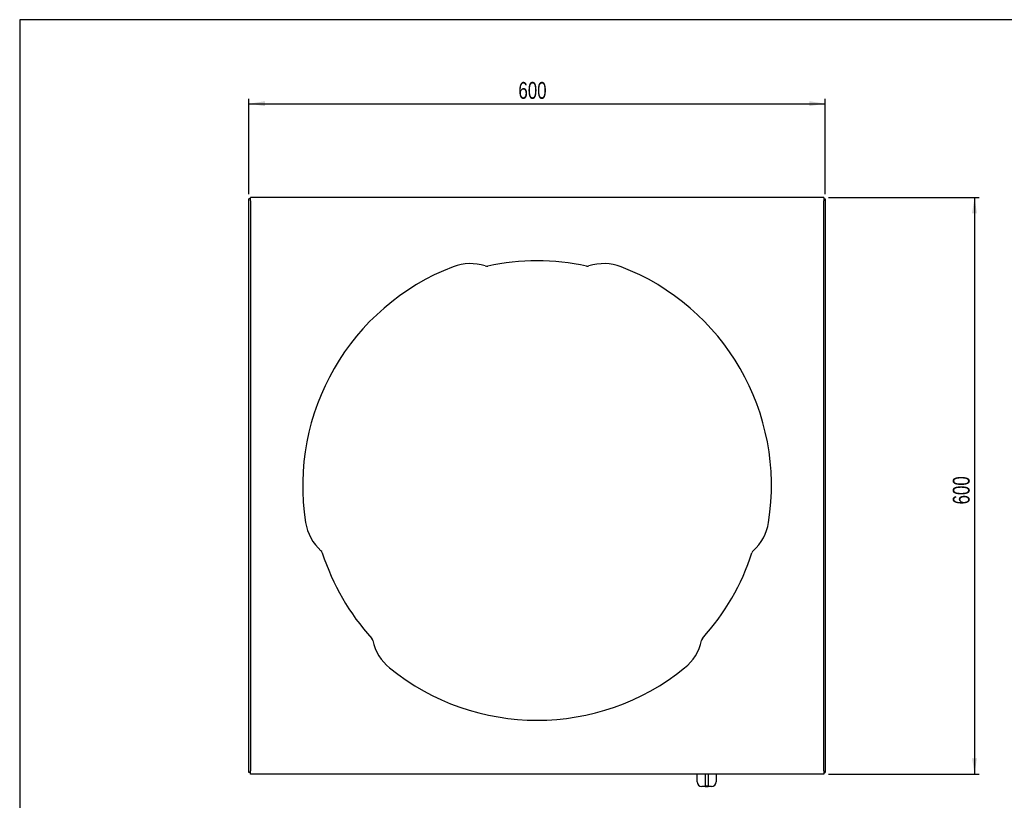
# Model space of a CAD drawing. Extents: x 24 to 2074, y 25 to 1460.
# Tile 2 of 3: x 24 to 1049, y 648 to 1460. Entities that reach past the tile are written whole.
import ezdxf

# ---------------------------------------------------------------- set-up
doc = ezdxf.new("R2010")
doc.units = 0
doc.layers.get('0').update_dxf_attribs({"linetype": 'CONTINUOUS'})
doc.layers.add('SLD-0', color=179, linetype='CONTINUOUS')
doc.styles.add('SLDTEXTSTYLE2', font='TXT', dxfattribs={"width": 0.75})
doc.dimstyles.new('SLDDIMSTYLE0', dxfattribs={"dimtxt": 17.5, "dimasz": 16.51, "dimexe": 0, "dimexo": 0.0625, "dimgap": 4.375, "dimtad": 1, "dimdec": 0, "dimrnd": 1e-09, "dimzin": 12, "dimtxsty": 'SLDTEXTSTYLE2', "dimsah": 1, "dimcen": 0.09, "dimazin": 3, "dimtfac": 1, "dimtdec": 0, "dimtofl": 0, "dimtmove": 0, "dimatfit": 3, "dimtolj": 1, "dimtzin": 12})
doc.dimstyles.new('SLDDIMSTYLE1', dxfattribs={"dimtxt": 17.5, "dimasz": 16.51, "dimexe": 0, "dimexo": 0.0625, "dimgap": 4.375, "dimtad": 1, "dimdec": 1, "dimrnd": 1e-09, "dimzin": 12, "dimtxsty": 'SLDTEXTSTYLE2', "dimsah": 1, "dimcen": 0.09, "dimazin": 3, "dimtfac": 1, "dimtdec": 1, "dimtofl": 0, "dimtmove": 0, "dimatfit": 3, "dimtolj": 1, "dimtzin": 12})

# ---------------------------------------------------------------- blocks, each defined once
blk = doc.blocks.new('*D1')
at = {"layer": 'SLD-0'}
for p, q in [((262.7, 1278.6), (262.7, 1377.6)), ((862.6, 1278.6), (862.6, 1377.6)), ((262.7, 1372.6), (862.6, 1372.6))]:
    blk.add_line(p, q, dxfattribs=at)
for points in [[(262.7, 1372.6), (279.2, 1370.1), (279.2, 1375.2)], [(862.6, 1372.6), (846.1, 1375.2), (846.1, 1370.1)]]:
    blk.add_solid(points, dxfattribs=at)
at = {"layer": 'SLD-0', "insert": (543.2, 1395.2), "char_height": 17.5, "attachment_point": 1, "style": 'SLDTEXTSTYLE2'}
blk.add_mtext('600', dxfattribs=at)
blk = doc.blocks.new('*D2')
at = {"layer": 'SLD-0'}
for p, q in [((866.1, 1275.1), (1023, 1275.1)), ((1018, 1275.1), (1018, 675.1)), ((866.1, 675.1), (1023, 675.1))]:
    blk.add_line(p, q, dxfattribs=at)
for points in [[(1018, 1275.1), (1015.4, 1258.6), (1020.5, 1258.6)], [(1018, 675.1), (1020.5, 691.6), (1015.4, 691.6)]]:
    blk.add_solid(points, dxfattribs=at)
at = {"layer": 'SLD-0', "insert": (995.4, 955.7), "char_height": 17.5, "attachment_point": 1, "rotation": 90, "style": 'SLDTEXTSTYLE2'}
blk.add_mtext('600', dxfattribs=at)

msp = doc.modelspace()

# ---------------------------------------------------------------- linework, layer by layer
at = {"color": 7, "linetype": 'CONTINUOUS'}
for p, q in [((2074, 1460), (24, 1460)), ((24, 1460), (24, 25)), ((264.21, 1273.64), (262.71, 1273.64)), ((262.71, 676.64), (262.71, 1273.64)), ((264.21, 1271.64), (264.21, 1275.14)), ((861.06, 1275.14), (264.21, 1275.14)), ((264.21, 1271.64), (264.21, 678.64)), ((861.06, 1275.14), (861.06, 1271.64)), ((861.06, 1273.64), (862.56, 1273.64)), ((861.06, 678.64), (861.06, 1271.64)), ((862.56, 1273.64), (862.56, 676.64)), ((264.21, 676.64), (262.71, 676.64)), ((264.21, 675.14), (264.21, 678.64)), ((861.06, 678.64), (861.06, 675.14)), ((861.06, 676.64), (862.56, 676.64)), ((861.06, 675.14), (264.21, 675.14)), ((729.13, 667.21), (729.13, 675.14)), ((737.63, 675.14), (737.63, 662.66)), ((740.63, 675.14), (740.63, 662.66)), ((749.13, 675.14), (749.13, 667.21)), ((737.63, 662.21), (734.13, 662.21)), ((737.63, 662.21), (737.63, 662.66)), ((740.63, 662.58), (737.63, 662.58)), ((740.63, 662.4), (737.63, 662.4)), ((737.63, 662.21), (740.63, 662.21)), ((740.63, 662.21), (740.63, 662.66)), ((744.13, 662.21), (740.63, 662.21))]:
    msp.add_line(p, q, dxfattribs=at)
for centre, radius, start, end in [((562.63, 975.14), 244, 110.9926, 189.0074), ((493.13, 1156.26), 50, 71.93902, 110.9926), ((510.19, 1208.55), 5, 251.93902, 282.15964), ((562.63, 965.14), 244, 77.84036, 102.15964), ((615.08, 1208.55), 5, 257.84036, 288.06098), ((632.13, 1156.26), 50, 69.0074, 108.06098), ((562.63, 975.14), 244, 350.9926, 69.0074), ((371.03, 944.76), 50, 189.0074, 228.06098), ((754.24, 944.76), 50, 311.93902, 350.9926), ((334.27, 903.85), 5, 17.84036, 48.06098), ((571.29, 980.14), 244, 197.84036, 222.15964), ((553.97, 980.14), 244, 317.84036, 342.15964), ((791, 903.85), 5, 131.93902, 162.15964), ((386.72, 813.01), 5, 11.93902, 42.15964), ((440.53, 824.39), 50, 191.93902, 230.9926), ((684.74, 824.39), 50, 309.0074, 348.06098), ((738.55, 813.01), 5, 137.84036, 168.06098), ((562.63, 975.14), 244, 230.9926, 309.0074), ((734.13, 667.21), 5, 180, 270), ((744.13, 667.21), 5, 270, 0)]:
    msp.add_arc(centre, radius, start, end, dxfattribs=at)

# ---------------------------------------------------------------- dimensions: what is measured, and where the dimension line sits
at = {"layer": 'SLD-0'}
dim = msp.add_linear_dim(base=(862.56, 1372.65), p1=(262.71, 1273.64), p2=(862.56, 1273.64), dimstyle='SLDDIMSTYLE0', dxfattribs=at)
dim.commit()
dim.dimension.update_dxf_attribs({"geometry": '*D1', "text_midpoint": (562.63, 1372.65), "dimtype": 160})
dim = msp.add_linear_dim(base=(1017.99, 675.14), p1=(861.06, 1275.14), p2=(861.06, 675.14), angle=90, dimstyle='SLDDIMSTYLE1', dxfattribs=at)
dim.commit()
dim.dimension.update_dxf_attribs({"geometry": '*D2', "text_midpoint": (1017.99, 975.14), "dimtype": 160})

doc.saveas('drawing.dxf')
